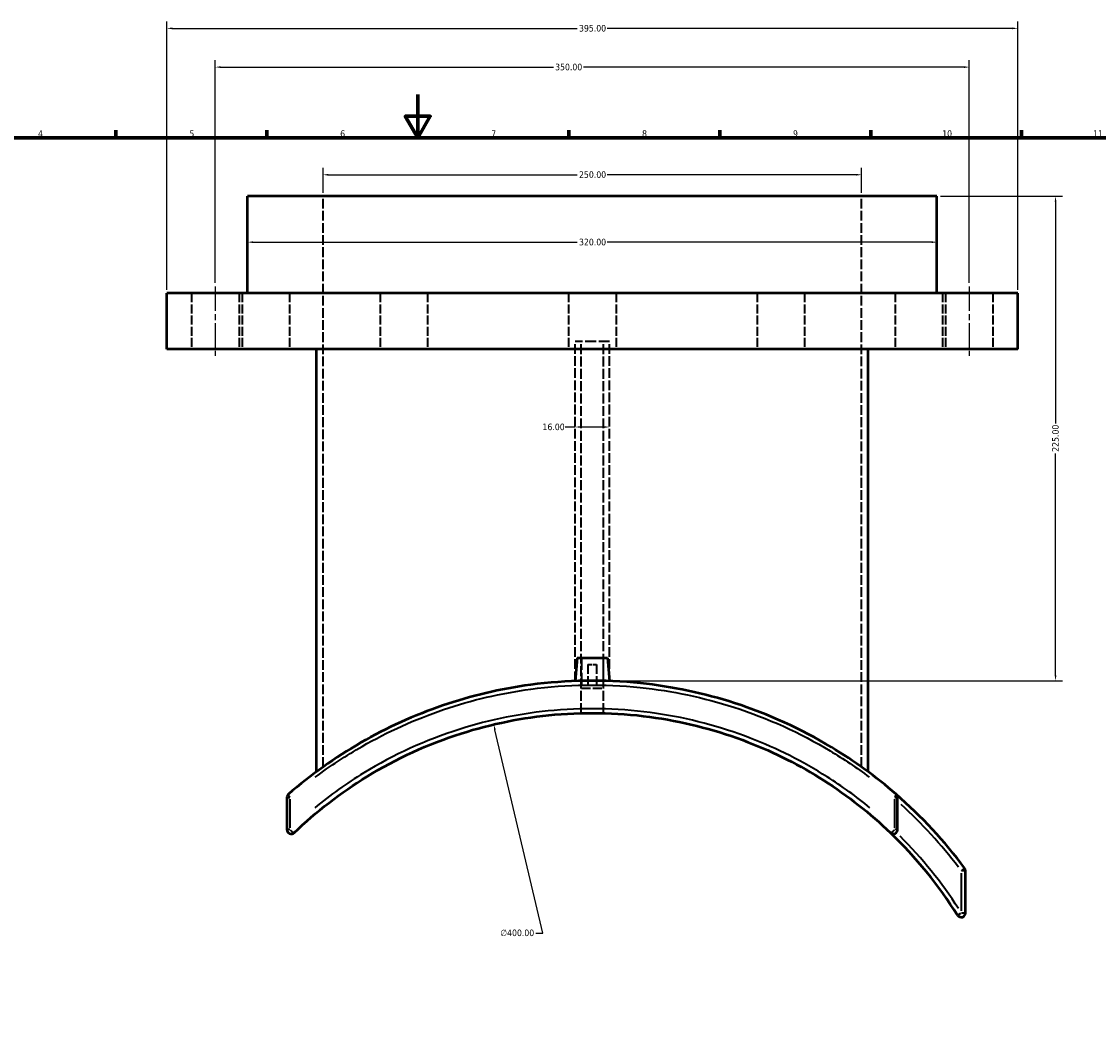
# Model space of a CAD drawing. Header units: millimetres. Extents: x -263 to 1411, y -311 to 1273.
# Tile 4 of 8: x 237 to 736, y 158 to 628. Entities that reach past the tile are written whole.
import ezdxf

# ---------------------------------------------------------------- set-up
doc = ezdxf.new("R2010")
doc.units = ezdxf.units.MM
doc.linetypes.add('CHAIN', pattern=[0.3543, 0.2362, -0.0295, 0.0591, -0.0295])
doc.linetypes.add('DASHED', pattern=[0.2068, 0.1655, -0.0413])
for name, color, linetype, lineweight in [('Border (ANSI)', 7, 'Continuous', 70), ('Centerline (ANSI)', 7, 'Continuous', 25), ('Dimension (ANSI)', 7, 'Continuous', 25), ('Hidden (ANSI)', 7, 'DASHED', 35), ('Visible (ANSI)', 7, 'Continuous', 50), ('Visible Narrow (ANSI)', 7, 'Continuous', 35)]:
    doc.layers.add(name, color=color, linetype=linetype, lineweight=lineweight)
doc.styles.add('Note Text (ANSI)', font='tahoma.ttf')
doc.dimstyles.new('Default - mm (ANSI)', dxfattribs={"dimtxt": 3.048, "dimasz": 2.5, "dimexe": 3.175, "dimexo": 1.6002, "dimgap": 0.8, "dimtad": 0, "dimtoh": 1, "dimrnd": 1e-08, "dimzin": 4, "dimdsep": 46, "dimtxsty": 'Note Text (ANSI)', "dimcen": 0.09, "dimdle": 10, "dimclrd": 256, "dimclre": 256, "dimclrt": 256, "dimadec": 1, "dimazin": 1, "dimtfac": 1, "dimtofl": 0, "dimtmove": 0, "dimatfit": 3, "dimfxl": 1, "dimtolj": 1, "dimtzin": 4, "dimlwd": -1, "dimlwe": -1, "dimarcsym": 0})

# ---------------------------------------------------------------- blocks, each defined once
blk = doc.blocks.new('Borders Default Border')
at = {"layer": 'Border (ANSI)'}
for p, q in [((280.33, 574), (280.33, 577.45)), ((350.42, 574), (350.42, 577.45)), ((490.58, 574), (490.58, 577.45)), ((560.67, 574), (560.67, 577.45)), ((630.75, 574), (630.75, 577.45)), ((700.83, 574), (700.83, 577.45))]:
    blk.add_line(p, q, dxfattribs=at)
at = {"layer": 'Border (ANSI)', "flags": 128}
for points in [[(420.5, 594), (420.5, 574), (414.73, 584), (426.27, 584), (420.5, 574)], [(20, 20), (20, 574), (821, 574), (821, 20), (20, 20)]]:
    blk.add_lwpolyline(points, dxfattribs=at)
at = {"layer": 'Border (ANSI)', "attachment_point": 7, "style": 'Note Text (ANSI)'}
for s, insert, char_height in [('4', (244.23, 574.4), 3.05), ('5', (314.48, 574.34), 3.05), ('6', (384.49, 574.34), 3.05), ('7', (454.6, 574.4), 3.05), ('8', (524.63, 574.33), 3.05), ('9', (594.7, 574.34), 3.05), ('10', (663.96, 574.34), 3.048), ('11', (734.04, 574.4), 3.048)]:
    blk.add_mtext(s, dxfattribs=dict(at, insert=insert, char_height=char_height))
blk = doc.blocks.new('*D6')
at = {"layer": 'Defpoints', "color": 0, "transparency": 16777216}
for p in [(455.76, 301.49), (547.3, -87.91)]:
    blk.add_point(p, dxfattribs=at)
at = {"layer": 'Dimension (ANSI)', "transparency": 16777216}
for p, q in [((478.54, 204.59), (456.34, 299.05)), ((475.32, 204.59), (478.54, 204.59))]:
    blk.add_line(p, q, dxfattribs=at)
blk.add_solid([(456.74, 299.15), (455.93, 298.96), (455.76, 301.49)], dxfattribs=at)
at = {"layer": 'Dimension (ANSI)', "transparency": 16777216, "insert": (458.84, 206.23), "char_height": 3.048, "attachment_point": 1, "style": 'Note Text (ANSI)'}
blk.add_mtext('\\A1;∅400.00', dxfattribs=at)
blk = doc.blocks.new('*D7')
at = {"layer": 'Defpoints', "color": 0, "transparency": 16777216}
for p in [(661.53, 546.79), (716.58, 546.79), (501.53, 321.79)]:
    blk.add_point(p, dxfattribs=at)
at = {"layer": 'Dimension (ANSI)', "transparency": 16777216}
for p, q in [((663.13, 546.79), (719.75, 546.79)), ((716.58, 544.29), (716.58, 441.25)), ((716.58, 324.29), (716.58, 427.33)), ((503.13, 321.79), (719.75, 321.79))]:
    blk.add_line(p, q, dxfattribs=at)
for points in [[(716.16, 544.29), (716.99, 544.29), (716.58, 546.79)], [(716.16, 324.29), (716.99, 324.29), (716.58, 321.79)]]:
    blk.add_solid(points, dxfattribs=at)
at = {"layer": 'Dimension (ANSI)', "transparency": 16777216, "insert": (714.99, 428.13), "char_height": 3.048, "attachment_point": 1, "rotation": 90, "style": 'Note Text (ANSI)'}
blk.add_mtext('\\A1;225.00', dxfattribs=at)
blk = doc.blocks.new('*D8')
at = {"layer": 'Defpoints', "color": 0, "transparency": 16777216}
for p in [(326.53, 606.79), (326.53, 504.97), (676.53, 504.97)]:
    blk.add_point(p, dxfattribs=at)
at = {"layer": 'Dimension (ANSI)', "transparency": 16777216}
for p, q in [((326.53, 506.57), (326.53, 609.97)), ((676.53, 506.57), (676.53, 609.97)), ((329.03, 606.79), (483.46, 606.79)), ((674.03, 606.79), (497.4, 606.79))]:
    blk.add_line(p, q, dxfattribs=at)
for points in [[(329.03, 607.21), (329.03, 606.38), (326.53, 606.79)], [(674.03, 607.21), (674.03, 606.38), (676.53, 606.79)]]:
    blk.add_solid(points, dxfattribs=at)
at = {"layer": 'Dimension (ANSI)', "transparency": 16777216, "insert": (484.26, 608.38), "char_height": 3.048, "attachment_point": 1, "style": 'Note Text (ANSI)'}
blk.add_mtext('\\A1;350.00', dxfattribs=at)
blk = doc.blocks.new('*D9')
at = {"layer": 'Defpoints', "color": 0, "transparency": 16777216}
for p in [(626.53, 556.79), (376.53, 546.79), (626.53, 546.79)]:
    blk.add_point(p, dxfattribs=at)
at = {"layer": 'Dimension (ANSI)', "transparency": 16777216}
for p, q in [((376.53, 548.39), (376.53, 559.97)), ((626.53, 548.39), (626.53, 559.97)), ((379.03, 556.79), (494.57, 556.79)), ((624.03, 556.79), (508.49, 556.79))]:
    blk.add_line(p, q, dxfattribs=at)
for points in [[(379.03, 557.21), (379.03, 556.38), (376.53, 556.79)], [(624.03, 557.21), (624.03, 556.38), (626.53, 556.79)]]:
    blk.add_solid(points, dxfattribs=at)
at = {"layer": 'Dimension (ANSI)', "transparency": 16777216, "insert": (495.37, 558.38), "char_height": 3.048, "attachment_point": 1, "style": 'Note Text (ANSI)'}
blk.add_mtext('\\A1;250.00', dxfattribs=at)
blk = doc.blocks.new('*D10')
at = {"layer": 'Defpoints', "color": 0, "transparency": 16777216}
for p in [(699.03, 624.79), (304.03, 501.79), (699.03, 501.79)]:
    blk.add_point(p, dxfattribs=at)
at = {"layer": 'Dimension (ANSI)', "transparency": 16777216}
for p, q in [((304.03, 503.39), (304.03, 627.97)), ((699.03, 503.39), (699.03, 627.97)), ((306.53, 624.79), (494.56, 624.79)), ((696.53, 624.79), (508.5, 624.79))]:
    blk.add_line(p, q, dxfattribs=at)
for points in [[(306.53, 625.21), (306.53, 624.38), (304.03, 624.79)], [(696.53, 625.21), (696.53, 624.38), (699.03, 624.79)]]:
    blk.add_solid(points, dxfattribs=at)
at = {"layer": 'Dimension (ANSI)', "transparency": 16777216, "insert": (495.36, 626.38), "char_height": 3.048, "attachment_point": 1, "style": 'Note Text (ANSI)'}
blk.add_mtext('\\A1;395.00', dxfattribs=at)
blk = doc.blocks.new('*D11')
at = {"layer": 'Defpoints', "color": 0, "transparency": 16777216}
for p in [(341.53, 525.49), (661.53, 525.49), (661.53, 525.49)]:
    blk.add_point(p, dxfattribs=at)
at = {"layer": 'Dimension (ANSI)', "transparency": 16777216}
for p, q in [((344.03, 525.49), (494.56, 525.49)), ((659.03, 525.49), (508.5, 525.49))]:
    blk.add_line(p, q, dxfattribs=at)
for points in [[(344.03, 525.91), (344.03, 525.07), (341.53, 525.49)], [(659.03, 525.91), (659.03, 525.07), (661.53, 525.49)]]:
    blk.add_solid(points, dxfattribs=at)
at = {"layer": 'Dimension (ANSI)', "transparency": 16777216, "insert": (495.36, 527.08), "char_height": 3.048, "attachment_point": 1, "style": 'Note Text (ANSI)'}
blk.add_mtext('\\A1;320.00', dxfattribs=at)
blk = doc.blocks.new('*D14')
at = {"layer": 'Defpoints', "color": 0, "transparency": 16777216}
for p in [(493.53, 439.63), (509.53, 439.63), (509.53, 439.63)]:
    blk.add_point(p, dxfattribs=at)
at = {"layer": 'Dimension (ANSI)', "transparency": 16777216}
for p, q in [((493.53, 439.63), (489.01, 439.63)), ((507.03, 439.63), (496.03, 439.63))]:
    blk.add_line(p, q, dxfattribs=at)
for points in [[(496.03, 440.05), (496.03, 439.21), (493.53, 439.63)], [(507.03, 440.05), (507.03, 439.21), (509.53, 439.63)]]:
    blk.add_solid(points, dxfattribs=at)
at = {"layer": 'Dimension (ANSI)', "transparency": 16777216, "insert": (478.42, 441.22), "char_height": 3.048, "attachment_point": 1, "style": 'Note Text (ANSI)'}
blk.add_mtext('\\A1;16.00', dxfattribs=at)

msp = doc.modelspace()

# ---------------------------------------------------------------- linework, layer by layer
at = {"layer": 'Centerline (ANSI)', "linetype": 'CHAIN', "ltscale": 48.391193}
for p, q in [((326.531, 504.97), (326.531, 472.62)), ((676.531, 504.97), (676.531, 472.62))]:
    msp.add_line(p, q, dxfattribs=at)
at = {"layer": 'Hidden (ANSI)', "ltscale": 27.271847}
for p, q in [((376.531, 281.723), (376.531, 546.795)), ((626.531, 281.723), (626.531, 546.795))]:
    msp.add_line(p, q, dxfattribs=at)
at = {"layer": 'Hidden (ANSI)', "ltscale": 25.145067}
for p, q in [((315.531, 501.795), (315.531, 475.795)), ((337.531, 501.795), (337.531, 475.795)), ((338.977, 501.795), (338.977, 475.795)), ((360.977, 501.795), (360.977, 475.795)), ((403.031, 501.795), (403.031, 475.795)), ((425.031, 501.795), (425.031, 475.795)), ((490.531, 501.795), (490.531, 475.795)), ((512.531, 501.795), (512.531, 475.795)), ((578.031, 501.795), (578.031, 475.795)), ((600.031, 501.795), (600.031, 475.795)), ((642.086, 501.795), (642.086, 475.795)), ((664.086, 501.795), (664.086, 475.795)), ((665.531, 501.795), (665.531, 475.795)), ((687.531, 501.795), (687.531, 475.795))]:
    msp.add_line(p, q, dxfattribs=at)
at = {"layer": 'Hidden (ANSI)', "ltscale": 30.382908}
msp.add_line((509.531, 479.295), (493.531, 479.295), dxfattribs=at)
at = {"layer": 'Hidden (ANSI)', "ltscale": 27.225906}
for p, q in [((493.531, 321.646), (493.531, 479.295)), ((509.531, 321.646), (509.531, 479.295))]:
    msp.add_line(p, q, dxfattribs=at)
at = {"layer": 'Hidden (ANSI)', "ltscale": 27.81554}
for p, q in [((496.331, 306.727), (496.331, 479.295)), ((506.731, 306.727), (506.731, 479.295))]:
    msp.add_line(p, q, dxfattribs=at)
at = {"layer": 'Hidden (ANSI)', "ltscale": 33.849129}
for p, q in [((496.531, 332.395), (496.531, 318.395)), ((506.531, 332.395), (506.531, 318.395))]:
    msp.add_line(p, q, dxfattribs=at)
at = {"layer": 'Hidden (ANSI)', "ltscale": 11.961675}
msp.add_line((499.531, 329.395), (503.531, 329.395), dxfattribs=at)
at = {"layer": 'Hidden (ANSI)', "ltscale": 26.595745}
for p, q in [((499.531, 329.395), (499.531, 318.395)), ((503.531, 329.395), (503.531, 318.395))]:
    msp.add_line(p, q, dxfattribs=at)
at = {"layer": 'Hidden (ANSI)', "ltscale": 25.31909}
msp.add_line((496.531, 318.395), (506.531, 318.395), dxfattribs=at)
at = {"layer": 'Visible (ANSI)'}
for p, q in [((661.531, 546.795), (341.531, 546.795)), ((341.531, 501.795), (341.531, 546.795)), ((661.531, 501.795), (661.531, 546.795)), ((699.031, 501.795), (304.031, 501.795)), ((304.031, 475.795), (304.031, 501.795)), ((699.031, 475.795), (699.031, 501.795)), ((699.031, 475.795), (304.031, 475.795)), ((373.531, 279.54), (373.531, 475.795)), ((629.531, 279.54), (629.531, 475.795)), ((494.531, 332.395), (493.591, 321.648)), ((494.531, 332.395), (508.531, 332.395)), ((508.531, 332.395), (509.471, 321.648)), ((359.781, 267.54), (359.781, 252.65)), ((643.281, 252.65), (643.281, 267.54)), ((674.781, 213.927), (674.781, 233.453))]:
    msp.add_line(p, q, dxfattribs=at)
for centre, radius, start, end in [((361.781, 267.54), 2, 131.00336, 180), ((641.281, 267.54), 2, 0, 48.99664), ((501.531, 106.795), 215, 36.48711, 48.99664), ((361.781, 252.65), 2, 180, 313.77528), ((641.281, 252.65), 2, 226.22472, 0), ((501.531, 106.795), 200, 32.02981, 46.22472), ((672.781, 233.453), 2, 0, 36.48711), ((672.781, 213.927), 2, 212.02981, 0)]:
    msp.add_arc(centre, radius, start, end, dxfattribs=at)
for points, knots in [([(642.593, 269.049), (633.242, 277.179), (623.172, 284.513), (598.463, 299.402), (583.38, 306.295), (553.466, 315.957), (538.77, 319.074), (506.921, 322.402), (489.715, 322.145), (458.916, 317.996), (445.222, 314.757), (418.81, 305.735), (406.092, 299.947), (382.11, 286.113), (370.847, 278.072), (360.469, 269.049)], [-30.8292576, -30.8292576, -30.8292576, -30.8292576, -27.0535961, -27.0535961, -22.088265, -22.088265, -17.6329627, -17.6329627, -12.5610823, -12.5610823, -8.3809026, -8.3809026, -4.1904538, -4.1904538, 0, 0, 0, 0]), ([(363.165, 251.206), (373.44, 261.051), (384.777, 269.807), (410.59, 285.638), (425.281, 292.392), (454.706, 301.795), (469.325, 304.742), (499.703, 307.397), (515.474, 306.919), (545.629, 302.438), (560.037, 298.613), (586.136, 288.502), (597.957, 282.507), (620.117, 268.381), (630.455, 260.254), (639.898, 251.206)], [-31.2023614, -31.2023614, -31.2023614, -31.2023614, -26.7909649, -26.7909649, -21.8646805, -21.8646805, -17.3623342, -17.3623342, -12.6191465, -12.6191465, -8.108406, -8.108406, -4.0542055, -4.0542055, 0, 0, 0, 0])]:
    msp.add_open_spline(points, degree=3, knots=knots, dxfattribs=at)
at = {"layer": 'Visible Narrow (ANSI)'}
for p, q in [((359.785, 267.54), (361.086, 267.54)), ((361.207, 253.395), (361.207, 266.795)), ((641.855, 266.795), (641.855, 253.395)), ((641.977, 267.54), (643.277, 267.54)), ((361.086, 252.65), (359.785, 252.65)), ((643.277, 252.65), (641.977, 252.65)), ((672.781, 232.477), (672.781, 214.904)), ((672.907, 233.547), (674.384, 234.639)), ((674.775, 233.453), (672.938, 233.453)), ((671.091, 212.87), (672.648, 213.844)), ((672.938, 213.927), (674.775, 213.927))]:
    msp.add_line(p, q, dxfattribs=at)
for radius, start, end in [(213, 37.07675, 47.69021), (202, 32.71119, 44.97605)]:
    msp.add_arc((501.531, 106.795), radius, start, end, dxfattribs=at)
for centre, major_axis, ratio, start_param, end_param in [((361.781, 267.54), (-1.312, 1.509), 0.2205487, 0.0690676, 1.3122853), ((641.281, 267.54), (1.312, 1.509), 0.2205487, 4.9709, 6.2141177), ((361.781, 252.65), (1.384, -1.444), 0.2114532, 4.6010281, 6.1946507), ((641.281, 252.65), (-1.384, -1.444), 0.2114532, 0.0885346, 1.6821572)]:
    msp.add_ellipse(centre, major_axis=major_axis, ratio=ratio, start_param=start_param, end_param=end_param, dxfattribs=at)
for points, knots in [([(372.95, 277.002), (379.872, 282.189), (387.123, 286.966), (406.592, 298.151), (419.243, 303.885), (445.516, 312.823), (459.139, 316.031), (489.777, 320.141), (506.892, 320.396), (538.575, 317.099), (553.194, 314.011), (582.952, 304.439), (597.956, 297.611), (618.201, 285.461), (624.274, 281.377), (630.112, 277.003)], [1.5414629, 1.5414629, 1.5414629, 1.5414629, 4.1904538, 4.1904538, 8.3809026, 8.3809026, 12.5610823, 12.5610823, 17.6329627, 17.6329627, 22.088265, 22.088265, 27.0535961, 27.0535961, 29.2877947, 29.2877947, 29.2877947, 29.2877947]), ([(630.405, 262.778), (624.098, 267.947), (617.471, 272.742), (599.321, 284.264), (587.333, 290.319), (560.865, 300.531), (546.252, 304.394), (515.672, 308.92), (499.677, 309.403), (468.87, 306.722), (454.044, 303.745), (424.202, 294.248), (409.303, 287.426), (387.499, 274.109), (379.869, 268.688), (372.658, 262.779)], [1.5601181, 1.5601181, 1.5601181, 1.5601181, 4.0542055, 4.0542055, 8.108406, 8.108406, 12.6191465, 12.6191465, 17.3623342, 17.3623342, 21.8646805, 21.8646805, 26.7909649, 26.7909649, 29.6422433, 29.6422433, 29.6422433, 29.6422433])]:
    msp.add_open_spline(points, degree=3, knots=knots, dxfattribs=at)

# ---------------------------------------------------------------- block references
msp.add_blockref('Borders Default Border', (0, 0))

# ---------------------------------------------------------------- dimensions: what is measured, and where the dimension line sits
at = {"layer": 'Dimension (ANSI)'}
for base, p1, p2, override, picture, middle in [((699.031, 624.795), (304.031, 501.795), (699.031, 501.795), {"dimtoh": 0, "dimdec": 2, "dimtp": 0, "dimtm": 0, "dimtdec": 2, "dimatfit": 1}, '*D10', (501.531, 624.795)), ((626.531, 556.795), (376.531, 546.795), (626.531, 546.795), {"dimtoh": 0, "dimdec": 2, "dimtp": 0, "dimtm": 0, "dimtdec": 2, "dimatfit": 1}, '*D9', (501.531, 556.795)), ((661.531, 525.489), (341.531, 525.489), (661.531, 525.489), {"dimtoh": 0, "dimdec": 2, "dimse1": 1, "dimse2": 1, "dimtp": 0, "dimtm": 0, "dimtdec": 2, "dimatfit": 1}, '*D11', (501.531, 525.489)), ((509.531, 439.631), (493.531, 439.631), (509.531, 439.631), {"dimtoh": 0, "dimdec": 2, "dimse1": 1, "dimse2": 1, "dimtp": 0, "dimtm": 0, "dimtdec": 2, "dimatfit": 2}, '*D14', (483.317, 439.631))]:
    dim = msp.add_linear_dim(base=base, p1=p1, p2=p2, dimstyle='Default - mm (ANSI)', override=override, dxfattribs=at)
    dim.commit()
    dim.dimension.update_dxf_attribs({"geometry": picture, "text_midpoint": middle, "dimtype": 160})
for base, p1, p2, angle, picture, middle in [((326.531, 606.795), (676.531, 504.97), (326.531, 504.97), 180, '*D8', (490.432, 606.795)), ((716.575, 546.795), (501.531, 321.792), (661.531, 546.795), 90, '*D7', (716.575, 434.293))]:
    dim = msp.add_linear_dim(base=base, p1=p1, p2=p2, angle=angle, dimstyle='Default - mm (ANSI)', override={"dimtoh": 0, "dimdec": 2, "dimtp": 0, "dimtm": 0, "dimtdec": 2, "dimatfit": 1}, dxfattribs=at)
    dim.commit()
    dim.dimension.update_dxf_attribs({"geometry": picture, "text_midpoint": middle, "dimtype": 160})
dim = msp.add_diameter_dim_2p(p1=(547.299, -87.906), p2=(455.763, 301.486), dimstyle='Default - mm (ANSI)', override={"dimtih": 1, "dimdec": 2, "dimlfac": 0.999983, "dimtp": 0, "dimtm": 0, "dimtdec": 2}, dxfattribs=at)
dim.commit()
dim.dimension.update_dxf_attribs({"geometry": '*D6', "text_midpoint": (466.681, 204.585), "dimtype": 163})

doc.saveas('drawing.dxf')
